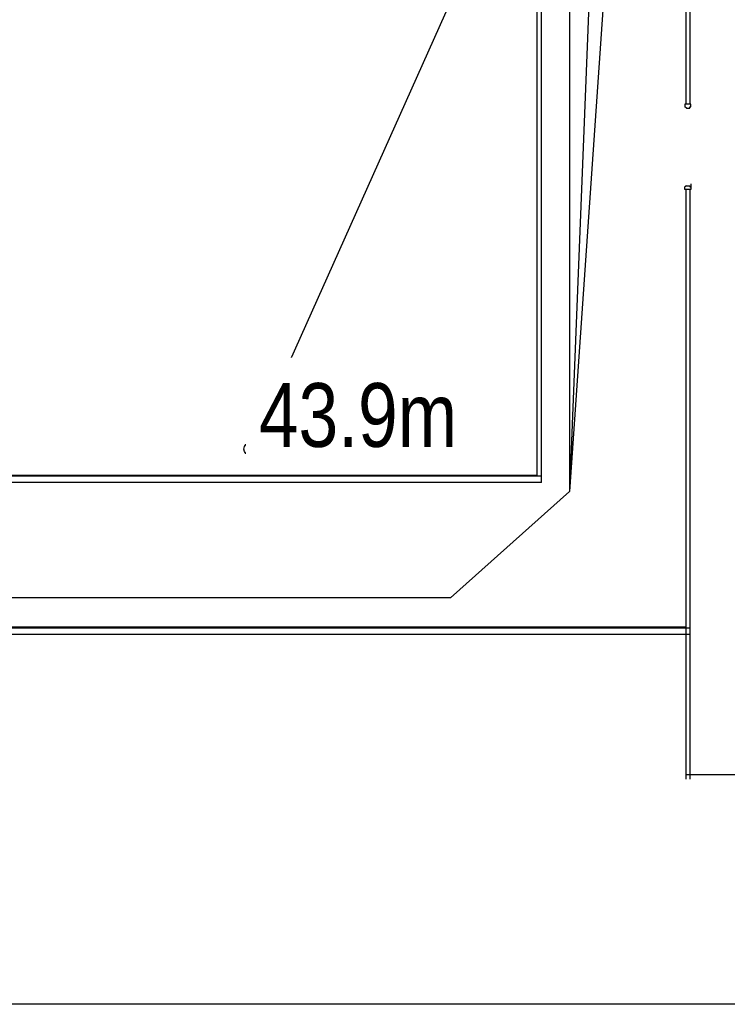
# Model space of a CAD drawing. Header units: millimetres. Extents: x 391350 to 515311, y -283575 to -199836.
# Tile 14 of 102: x 424764 to 433080, y -283575 to -272005. Entities that reach past the tile are written whole.
import ezdxf

# ---------------------------------------------------------------- set-up
doc = ezdxf.new("R2010")
doc.units = ezdxf.units.MM
doc.set_wipeout_variables(frame=1)
doc.layers.add('Evac_Path_Fail', color=1, linetype='Continuous')
doc.styles.get("Standard").update_dxf_attribs({"font": 'arial.ttf'})

msp = doc.modelspace()

# ---------------------------------------------------------------- linework, layer by layer
at = {"color": 0}
for p, q in [((430845, -277360), (430845, -264123)), ((430895, -277360), (430895, -264123)), ((430895, -277445), (430895, -264123)), ((432595, -272999), (432595, -265929)), ((432645, -272999), (432645, -265929)), ((432653, -272999), (432581, -272999)), ((432581, -272999), (432581, -273030)), ((432599, -273043), (432581, -273030)), ((432599, -273043), (432638, -273043)), ((432638, -273043), (432638, -273030)), ((432638, -273030), (432653, -273030)), ((432653, -273030), (432653, -272999)), ((432599, -273956), (432581, -273969)), ((432581, -273999), (432581, -273969)), ((432599, -273956), (432638, -273956)), ((432638, -273956), (432638, -273969)), ((432638, -273969), (432653, -273969)), ((432653, -273934), (432653, -273999)), ((432653, -273999), (432581, -273999)), ((432595, -280930), (432595, -273999)), ((432645, -280930), (432645, -273999)), ((430895, -277445), (413142, -277445)), ((430845, -277360), (413149, -277360)), ((430895, -277370), (413149, -277370)), ((432595, -279145), (416745, -279145)), ((432645, -279154), (416745, -279154)), ((432645, -279229), (416745, -279229)), ((445120, -280880), (432595, -280880))]:
    msp.add_line(p, q, dxfattribs=at)
msp.add_lwpolyline([(391350, -248700), (449973, -248700), (449973, -283575), (391350, -283575)], close=True, dxfattribs=at)
at = {"layer": 'Evac_Path_Fail'}
for points in [[(427475, -277050), (430025, -271350), (430525, -263950), (430725, -263750), (430975, -263750), (431175, -263900), (431225, -263950), (431225, -277550), (429825, -278800), (416675, -278800), (416475, -278950), (416225, -279350)], [(444775, -271050), (434025, -269900), (433825, -269750), (432975, -266400), (432975, -265750), (432775, -265550), (432525, -265550), (432325, -265700), (431225, -267850), (431225, -277550), (429825, -278800), (416675, -278800), (416475, -278950), (416225, -279350)]]:
    msp.add_lwpolyline(points, dxfattribs=at)
msp.add_circle((427475, -277050), 75, dxfattribs=at)

# ---------------------------------------------------------------- next in the draw order: wipeouts: each hides what was drawn before it
msp.add_wipeout([(427425, -277175), (430275, -277175), (430275, -275975), (427425, -275975)]).dxf.layer = 'Evac_Path_Fail'

# ---------------------------------------------------------------- next in the draw order: linework, layer by layer
for points in [[(432275, -251100), (431225, -277550), (429825, -278800), (416675, -278800), (416475, -278950), (416225, -279350)], [(444775, -260650), (434125, -261550), (433925, -261650), (432975, -262900), (432975, -265050), (432825, -265250), (432025, -266000), (431225, -277550), (429825, -278800), (416675, -278800), (416475, -278950), (416225, -279350)]]:
    msp.add_lwpolyline(points, dxfattribs=at)

# ---------------------------------------------------------------- next in the draw order: texts
at = {"layer": 'Evac_Path_Fail', "width": 0.8}
msp.add_text('43.9m', height=750, dxfattribs=at).set_placement((427575, -277025))

doc.saveas('drawing.dxf')
